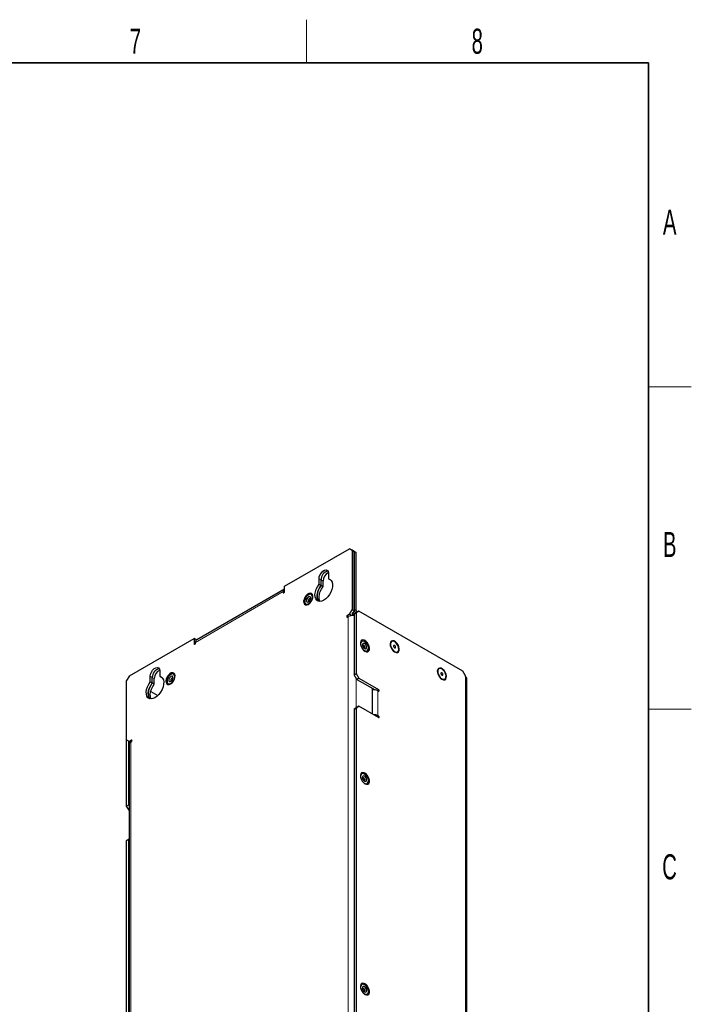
# Model space of a CAD drawing. Header units: millimetres. Extents: x 5 to 418, y 2 to 292.
# Tile 14 of 14: x 320 to 414, y 151 to 288. Entities that reach past the tile are written whole.
import ezdxf

# ---------------------------------------------------------------- set-up
doc = ezdxf.new("R2010")
doc.units = ezdxf.units.MM
doc.layers.add('SLD-0', color=7, linetype='Continuous')
doc.styles.add('SLDTEXTSTYLE0', font='TXT', dxfattribs={"width": 0.605})

msp = doc.modelspace()

# ---------------------------------------------------------------- linework, layer by layer
at = {"color": 7, "linetype": 'Continuous', "lineweight": 25}
for p, q in [((357.1932, 209.4245), (366.2442, 214.6495)), ((366.6213, 214.4317), (366.2442, 214.6495)), ((366.2442, 214.6495), (366.527, 214.4862)), ((366.527, 214.4862), (366.9042, 214.2684)), ((366.527, 214.4862), (366.8099, 214.3229)), ((366.6213, 214.4317), (366.6213, 206.1574)), ((366.9042, 214.2684), (366.6213, 214.4317)), ((367.187, 214.1051), (366.8099, 214.3229)), ((366.9042, 214.2684), (366.9042, 205.9941)), ((366.9042, 214.2684), (367.187, 214.1051)), ((366.9042, 206.2119), (366.9042, 214.2684)), ((367.187, 206.0486), (367.187, 214.1051)), ((362.0016, 209.6912), (362.0016, 210.4583)), ((362.2844, 209.528), (362.2844, 210.295)), ((363.3215, 211.2203), (363.3215, 210.4532)), ((363.3215, 210.4532), (363.6043, 210.2899)), ((363.6043, 210.2899), (363.6579, 210.279)), ((363.6942, 210.2381), (363.6043, 210.2899)), ((357.1704, 209.0287), (344.9139, 201.9531)), ((357.1932, 208.6624), (357.1932, 209.4245)), ((362.0016, 209.6912), (362.2844, 209.528)), ((362.5672, 209.3647), (362.2844, 209.528)), ((362.5672, 209.3647), (362.5672, 210.1317)), ((357.0047, 208.6624), (357.0047, 208.5535)), ((366.2442, 205.5042), (365.9614, 205.3409)), ((365.9614, 205.1232), (366.0556, 205.1776)), ((366.2442, 205.5042), (366.6213, 206.1574)), ((366.461, 205.379), (366.2442, 205.5042)), ((366.6213, 206.1574), (366.9042, 205.9941)), ((366.6496, 205.7056), (366.6496, 205.3126)), ((366.7156, 205.6675), (366.6496, 205.7056)), ((366.9042, 205.9941), (366.7156, 205.6675)), ((366.7156, 205.6675), (366.7156, 205.3097)), ((366.9044, 205.5588), (367.2815, 205.7765)), ((367.1872, 205.722), (366.9044, 205.5588)), ((366.9044, 205.5588), (366.9044, 197.0667)), ((367.5643, 205.9398), (367.1872, 205.722)), ((367.1872, 205.722), (367.1872, 197.23)), ((367.2815, 205.7765), (367.5643, 205.9398)), ((382.0836, 197.558), (367.5643, 205.9398)), ((335.5086, 196.9062), (344.5596, 202.1312)), ((344.5596, 202.1312), (344.5596, 201.3691)), ((344.8424, 201.9679), (344.5596, 202.1312)), ((344.7482, 201.478), (344.7482, 201.5868)), ((344.8424, 201.8935), (344.8424, 201.9679)), ((372.1479, 201.7025), (372.1415, 201.6988)), ((372.9681, 200.267), (372.9745, 200.2707)), ((335.5086, 196.9062), (335.1315, 196.253)), ((338.4313, 196.0844), (338.4313, 196.8515)), ((338.7142, 195.9212), (338.7142, 196.6882)), ((339.7513, 197.6135), (339.7513, 196.8464)), ((339.7513, 196.8464), (340.0341, 196.6831)), ((340.0341, 196.6831), (340.0877, 196.6722)), ((340.124, 196.6313), (340.0341, 196.6831)), ((366.9044, 197.0667), (367.1872, 197.23)), ((367.2815, 196.4135), (366.9044, 197.0667)), ((367.1872, 197.23), (367.5643, 196.5768)), ((367.5643, 196.5768), (367.2815, 196.4135)), ((367.5643, 196.5768), (370.2985, 194.9984)), ((378.7476, 197.8926), (378.7412, 197.8889)), ((382.4607, 196.9048), (382.0836, 197.558)), ((382.4607, 196.796), (382.4607, 196.9048)), ((335.1315, 195.9264), (335.1313, 195.9263)), ((335.1313, 178.7245), (335.1313, 195.9263)), ((335.1315, 187.9787), (335.1315, 196.253)), ((338.4313, 196.0844), (338.7142, 195.9212)), ((338.997, 195.7579), (338.7142, 195.9212)), ((338.997, 195.7579), (338.997, 196.5249)), ((367.2815, 196.4135), (369.8271, 194.944)), ((379.5678, 196.4571), (379.5742, 196.4608)), ((382.656, 122.4908), (382.656, 196.5238)), ((338.4996, 194.7439), (339.4949, 194.1694)), ((369.4497, 191.569), (369.4497, 195.1618)), ((370.2042, 194.8351), (370.2985, 194.7807)), ((366.9044, 192.2764), (367.2815, 192.4941)), ((367.1872, 192.4396), (366.9044, 192.2764)), ((367.5643, 192.6574), (367.1872, 192.4396)), ((367.1872, 192.4396), (367.1872, 131.4713)), ((367.2815, 192.4941), (367.5643, 192.6574)), ((370.2985, 191.079), (367.5643, 192.6574)), ((366.9044, 192.2764), (366.9044, 131.308)), ((370.2985, 191.2968), (370.2042, 191.3512)), ((335.1315, 187.9787), (335.5086, 187.761)), ((335.4142, 178.8878), (335.4142, 187.8155)), ((335.4629, 187.3255), (335.4629, 113.5102)), ((335.7915, 187.9242), (335.5086, 187.761)), ((335.5086, 187.761), (335.6972, 187.6521)), ((335.5369, 187.5195), (335.5369, 187.7446)), ((335.6972, 187.6521), (335.7915, 187.7065)), ((335.1313, 178.7245), (335.4142, 178.8878)), ((335.4629, 178.1503), (335.1313, 178.7245)), ((335.4142, 178.8878), (335.4629, 178.8035)), ((335.1313, 173.9342), (335.4629, 174.1256)), ((335.4142, 174.0975), (335.1313, 173.9342)), ((335.1313, 108.6109), (335.1313, 173.9342)), ((335.4629, 174.1256), (335.4142, 174.0975)), ((335.4142, 113.3465), (335.4142, 174.0975))]:
    msp.add_line(p, q, dxfattribs=at)
at = {"color": 7, "linetype": 'Continuous', "lineweight": 18}
for p, q in [((362.0016, 210.4583), (362.2844, 210.295)), ((362.5672, 210.1317), (362.2844, 210.295)), ((357.0047, 208.6624), (344.7482, 201.5868)), ((357.1656, 208.5695), (357.0047, 208.6624)), ((357.099, 208.4991), (357.0047, 208.5535)), ((366.9042, 206.2119), (367.187, 206.0486)), ((366.1579, 205.2275), (365.9614, 205.3409)), ((366.0556, 131.3623), (366.0556, 205.1776)), ((344.6539, 201.3147), (344.5596, 201.3691)), ((338.4313, 196.8515), (338.7142, 196.6882)), ((338.997, 196.5249), (338.7142, 196.6882)), ((367.187, 192.4396), (367.187, 196.5772)), ((382.4607, 196.796), (382.4607, 122.7629)), ((370.1003, 194.8841), (370.2985, 194.9984)), ((370.2042, 194.8351), (370.2042, 191.3512)), ((370.0156, 191.2423), (370.2042, 191.3512)), ((370.1099, 191.1879), (370.2985, 191.2968)), ((335.6972, 187.6521), (335.6972, 113.8368)), ((335.8857, 187.8698), (335.7915, 187.9242))]:
    msp.add_line(p, q, dxfattribs=at)
at = {"color": 7, "linetype": 'Continuous', "lineweight": 25, "flags": 128}
for points in [[(362.0016, 210.4583), (362.0414, 210.7419), (362.156, 211.0373), (362.3315, 211.3088), (362.5469, 211.5237), (362.7761, 211.656), (362.9915, 211.6898), (363.1671, 211.621), (363.2817, 211.458), (363.3215, 211.2203)], [(363.3215, 210.4532), (363.5429, 210.3719), (363.7163, 210.2093), (363.8323, 209.9743), (363.8845, 209.6797), (363.8701, 209.3415), (363.7898, 208.9781), (363.6481, 208.6094), (363.4527, 208.2554), (363.2142, 207.9354), (362.9456, 207.6668), (362.6615, 207.4643), (362.3774, 207.3388), (362.1088, 207.2973), (361.8703, 207.3419), (361.6749, 207.4703), (361.5332, 207.6754), (361.453, 207.9462), (361.4386, 208.2677), (361.4908, 208.6226), (361.6067, 208.9915), (361.7801, 209.3543), (362.0016, 209.6912)], [(361.948, 207.3169), (361.8161, 207.5122), (361.7358, 207.7829), (361.7214, 208.1045), (361.7736, 208.4593), (361.8896, 208.8282), (362.063, 209.191), (362.2844, 209.528)], [(362.2844, 209.528), (362.063, 209.191), (361.8896, 208.8282), (361.7736, 208.4593), (361.7214, 208.1045), (361.7358, 207.7829), (361.8161, 207.5122), (361.948, 207.3169)], [(362.1252, 207.2973), (362.0989, 207.3489), (362.0187, 207.6196), (362.0043, 207.9412), (362.0565, 208.2961), (362.1724, 208.665), (362.3458, 209.0277), (362.5672, 209.3647)], [(357.0047, 208.5535), (357.0118, 208.516), (357.0323, 208.4925), (357.0629, 208.4865), (357.099, 208.4991), (357.135, 208.5282), (357.1656, 208.5694), (357.1861, 208.6166), (357.1932, 208.6624)], [(360.2849, 206.8074), (360.4931, 206.8874), (360.7012, 207.0477), (360.8868, 207.2709), (361.0298, 207.5327), (361.1146, 207.8048), (361.132, 208.0577), (361.0802, 208.2641), (360.9647, 208.4015), (360.7982, 208.455), (360.5986, 208.4189), (360.3875, 208.2971), (360.1879, 208.1027), (360.0214, 207.8569), (359.906, 207.5862), (359.8541, 207.3201), (359.8716, 207.0872), (359.9563, 206.913), (360.0993, 206.8162), (360.2849, 206.8074)], [(360.9428, 207.3883), (361.0526, 207.6461), (361.0942, 207.8971), (361.0619, 208.1075), (360.9602, 208.2489), (360.8027, 208.3021), (360.6107, 208.2601), (360.4102, 208.1284), (360.2283, 207.9248), (360.0895, 207.6769), (360.0125, 207.4181), (360.0078, 207.1833), (360.0759, 207.0044), (360.2078, 206.9054), (360.3855, 206.8997), (360.5851, 206.9881), (360.7797, 207.1587), (360.9428, 207.3883)], [(360.7574, 207.4749), (360.8218, 207.6233), (360.8445, 207.7677), (360.8219, 207.8859), (360.7576, 207.96), (360.6613, 207.9788), (360.5476, 207.9394), (360.434, 207.8477), (360.3376, 207.7178), (360.2732, 207.5693), (360.2505, 207.425), (360.2731, 207.3068), (360.3374, 207.2327), (360.4337, 207.2139), (360.5474, 207.2533), (360.661, 207.345), (360.7574, 207.4749)], [(360.8346, 207.6745), (360.8319, 207.681), (360.7962, 207.7222), (360.7427, 207.7326), (360.6796, 207.7107), (360.6164, 207.6598), (360.5629, 207.5876), (360.5271, 207.5051), (360.5145, 207.425), (360.527, 207.3593), (360.5628, 207.3181), (360.6163, 207.3077), (360.6234, 207.3086)], [(365.9614, 205.3409), (365.9253, 205.3118), (365.8947, 205.2706), (365.8743, 205.2235), (365.8671, 205.1776), (365.8743, 205.1401), (365.8947, 205.1166), (365.9253, 205.1107), (365.9614, 205.1232)], [(344.5596, 201.3691), (344.5668, 201.3316), (344.5872, 201.3081), (344.6178, 201.3021), (344.6539, 201.3147), (344.69, 201.3438), (344.7205, 201.385), (344.741, 201.4322), (344.7482, 201.478)], [(368.2047, 200.5151), (368.4128, 200.3548), (368.621, 200.2747), (368.8066, 200.2835), (368.9496, 200.3803), (369.0343, 200.5546), (369.0518, 200.7874), (369, 201.0535), (368.8845, 201.3242), (368.718, 201.57), (368.5184, 201.7644), (368.3073, 201.8862), (368.1077, 201.9223), (367.9412, 201.8688), (367.8257, 201.7314), (367.7739, 201.5251), (367.7914, 201.2721), (367.8761, 201), (368.0191, 200.7382), (368.2047, 200.5151)], [(368.556, 201.5384), (368.3584, 201.6951), (368.1609, 201.7665), (367.99, 201.743), (367.8689, 201.6277), (367.8139, 201.4363), (367.8325, 201.1945), (367.922, 200.935), (368.0705, 200.693), (368.2579, 200.501), (368.4589, 200.385), (368.6463, 200.3606), (368.7948, 200.4312), (368.8844, 200.5872), (368.9029, 200.8076), (368.8479, 201.0625), (368.7268, 201.3176), (368.556, 201.5384)], [(368.4721, 201.3149), (368.3584, 201.4066), (368.2448, 201.4461), (368.1484, 201.4274), (368.084, 201.3533), (368.0614, 201.2351), (368.084, 201.0908), (368.1484, 200.9424), (368.2448, 200.8124), (368.3584, 200.7207), (368.4721, 200.6812), (368.5684, 200.6999), (368.6328, 200.774), (368.6554, 200.8922), (368.6328, 201.0365), (368.5684, 201.1849), (368.4721, 201.3149)], [(368.2264, 201.178), (368.1633, 201.1999), (368.1098, 201.1895), (368.074, 201.1484), (368.0713, 201.1419)], [(368.2825, 200.7759), (368.2896, 200.775), (368.3431, 200.7854), (368.3789, 200.8266), (368.3914, 200.8922), (368.3789, 200.9724), (368.3431, 201.0548), (368.2896, 201.127), (368.2264, 201.178)], [(372.353, 200.4066), (372.5612, 200.2463), (372.7694, 200.1662), (372.955, 200.1751), (373.0979, 200.2718), (373.1827, 200.4461), (373.2001, 200.6789), (373.1483, 200.9451), (373.0329, 201.2157), (372.8663, 201.4616), (372.6667, 201.6559), (372.4557, 201.7778), (372.2561, 201.8139), (372.0895, 201.7603), (371.9741, 201.6229), (371.9223, 201.4166), (371.9397, 201.1636), (372.0245, 200.8915), (372.1674, 200.6297), (372.353, 200.4066)], [(372.1415, 201.6988), (372.1369, 201.6961), (372.0223, 201.5688), (371.972, 201.3707), (371.9919, 201.1259), (372.0797, 200.8639), (372.2249, 200.6162), (372.4098, 200.4127), (372.6122, 200.278), (372.8077, 200.2284), (372.9681, 200.267)], [(373.1441, 200.5988), (373.1241, 200.8436), (373.0363, 201.1056), (372.8911, 201.3533), (372.7062, 201.5568), (372.5038, 201.6915), (372.3083, 201.7412), (372.1433, 201.6998), (372.0287, 201.5725), (371.9784, 201.3744), (371.9983, 201.1296), (372.0861, 200.8676), (372.2313, 200.6199), (372.4162, 200.4164), (372.6186, 200.2817), (372.8141, 200.232), (372.9791, 200.2734), (373.0937, 200.4008), (373.1441, 200.5988)], [(372.7016, 200.886), (372.6974, 200.952), (372.6724, 201.0232), (372.6306, 201.0889), (372.5781, 201.139), (372.5231, 201.1659), (372.4739, 201.1655), (372.438, 201.1378), (372.4208, 201.0872), (372.425, 201.0212), (372.45, 200.95), (372.4919, 200.8843), (372.5443, 200.8342), (372.5993, 200.8073), (372.6485, 200.8077), (372.6845, 200.8354), (372.7016, 200.886)], [(338.4313, 196.8515), (338.4711, 197.1351), (338.5857, 197.4305), (338.7613, 197.702), (338.9767, 197.9169), (339.2059, 198.0492), (339.4213, 198.083), (339.5969, 198.0142), (339.7115, 197.8512), (339.7513, 197.6135)], [(378.9527, 196.5967), (379.1609, 196.4364), (379.369, 196.3563), (379.5546, 196.3652), (379.6976, 196.4619), (379.7824, 196.6362), (379.7998, 196.869), (379.748, 197.1352), (379.6326, 197.4058), (379.466, 197.6517), (379.2664, 197.846), (379.0553, 197.9679), (378.8557, 198.004), (378.6892, 197.9504), (378.5738, 197.813), (378.5219, 197.6067), (378.5394, 197.3537), (378.6242, 197.0816), (378.7671, 196.8198), (378.9527, 196.5967)], [(378.5886, 197.6445), (378.5824, 197.4138), (378.646, 197.1544), (378.7716, 196.8978), (378.9443, 196.6748), (379.143, 196.5123), (379.3439, 196.43), (379.5228, 196.4377), (379.6579, 196.5346), (379.7332, 196.7089), (379.7394, 196.9396), (379.6758, 197.199), (379.5501, 197.4556), (379.3775, 197.6786), (379.1787, 197.8411), (378.9778, 197.9234), (378.799, 197.9157), (378.6638, 197.8188), (378.5886, 197.6445)], [(339.7513, 196.8464), (339.9727, 196.7651), (340.1461, 196.6025), (340.262, 196.3675), (340.3142, 196.0729), (340.2998, 195.7347), (340.2196, 195.3713), (340.0779, 195.0026), (339.8825, 194.6486), (339.644, 194.3286), (339.3754, 194.06), (339.0913, 193.8575), (338.8072, 193.732), (338.5386, 193.6905), (338.3001, 193.7351), (338.1047, 193.8635), (337.963, 194.0686), (337.8828, 194.3394), (337.8684, 194.6609), (337.9206, 195.0158), (338.0365, 195.3847), (338.2099, 195.7475), (338.4313, 196.0844)], [(341.0516, 195.7042), (341.2598, 195.7843), (341.4679, 195.9446), (341.6535, 196.1677), (341.7965, 196.4295), (341.8813, 196.7017), (341.8987, 196.9546), (341.8469, 197.1609), (341.7314, 197.2983), (341.5649, 197.3519), (341.3653, 197.3158), (341.1542, 197.1939), (340.9546, 196.9996), (340.7881, 196.7537), (340.6726, 196.4831), (340.6208, 196.2169), (340.6383, 195.9841), (340.723, 195.8099), (340.866, 195.7131), (341.0516, 195.7042)], [(341.7095, 196.2852), (341.8193, 196.5429), (341.8609, 196.7939), (341.8286, 197.0044), (341.7268, 197.1457), (341.5694, 197.199), (341.3774, 197.1569), (341.1769, 197.0252), (340.995, 196.8216), (340.8562, 196.5737), (340.7792, 196.3149), (340.7745, 196.0802), (340.8426, 195.9013), (340.9745, 195.8023), (341.1522, 195.7966), (341.3518, 195.885), (341.5464, 196.0555), (341.7095, 196.2852)], [(341.5241, 196.3718), (341.5885, 196.5202), (341.6112, 196.6645), (341.5886, 196.7827), (341.5243, 196.8569), (341.428, 196.8757), (341.3143, 196.8362), (341.2006, 196.7445), (341.1043, 196.6146), (341.0399, 196.4662), (341.0172, 196.3219), (341.0398, 196.2037), (341.1041, 196.1295), (341.2004, 196.1107), (341.3141, 196.1502), (341.4277, 196.2419), (341.5241, 196.3718)], [(341.6013, 196.5714), (341.5986, 196.5779), (341.5629, 196.619), (341.5094, 196.6295), (341.4463, 196.6076), (341.3831, 196.5566), (341.3296, 196.4844), (341.2938, 196.402), (341.2812, 196.3218), (341.2937, 196.2561), (341.3295, 196.2149), (341.383, 196.2045), (341.3901, 196.2054)], [(378.576, 197.4101), (378.6396, 197.1507), (378.7652, 196.8941), (378.9379, 196.6711), (379.1366, 196.5086), (379.3375, 196.4263), (379.5164, 196.434), (379.5678, 196.4571)], [(379.0238, 197.296), (379.0209, 197.2341), (379.0393, 197.1634), (379.0763, 197.0947), (379.1261, 197.0385), (379.1812, 197.0034), (379.2332, 196.9946), (379.2742, 197.0136), (379.2979, 197.0574), (379.3008, 197.1193), (379.2824, 197.19), (379.2455, 197.2587), (379.1957, 197.3149), (379.1406, 197.35), (379.0886, 197.3588), (379.0476, 197.3398), (379.0238, 197.296)], [(338.3777, 193.7101), (338.2458, 193.9054), (338.1656, 194.1761), (338.1512, 194.4977), (338.2034, 194.8525), (338.3194, 195.2214), (338.4928, 195.5842), (338.7142, 195.9212)], [(338.7142, 195.9212), (338.4928, 195.5842), (338.3194, 195.2214), (338.2034, 194.8525), (338.1512, 194.4977), (338.1656, 194.1761), (338.2458, 193.9054), (338.3777, 193.7101)], [(338.555, 193.6905), (338.5287, 193.7421), (338.4485, 194.0128), (338.434, 194.3344), (338.4862, 194.6893), (338.6022, 195.0581), (338.7756, 195.4209), (338.997, 195.7579)], [(370.2985, 194.7807), (370.3345, 194.7681), (370.3651, 194.7741), (370.3856, 194.7976), (370.3927, 194.8351), (370.3856, 194.8809), (370.3651, 194.9281), (370.3345, 194.9693), (370.2985, 194.9984)], [(338.5874, 193.6917), (338.5457, 193.7259), (338.531, 193.7372)], [(370.2985, 191.079), (370.3345, 191.0665), (370.3651, 191.0724), (370.3856, 191.096), (370.3927, 191.1335), (370.3856, 191.1793), (370.3651, 191.2264), (370.3345, 191.2677), (370.2985, 191.2968)], [(335.5369, 187.5963), (335.4938, 187.6849), (335.4537, 187.7927)], [(335.7915, 187.7065), (335.8275, 187.7356), (335.8581, 187.7769), (335.8786, 187.824), (335.8857, 187.8698), (335.8786, 187.9073), (335.8581, 187.9308), (335.8275, 187.9368), (335.7915, 187.9242)], [(368.2047, 182.0068), (368.4128, 181.8465), (368.621, 181.7664), (368.8066, 181.7753), (368.9496, 181.8721), (369.0343, 182.0463), (369.0518, 182.2791), (369, 182.5453), (368.8845, 182.816), (368.718, 183.0618), (368.5184, 183.2562), (368.3073, 183.378), (368.1077, 183.4141), (367.9412, 183.3605), (367.8257, 183.2232), (367.7739, 183.0168), (367.7914, 182.7639), (367.8761, 182.4918), (368.0191, 182.2299), (368.2047, 182.0068)], [(368.556, 183.0302), (368.3584, 183.1869), (368.1609, 183.2583), (367.99, 183.2347), (367.8689, 183.1195), (367.8139, 182.928), (367.8325, 182.6862), (367.922, 182.4268), (368.0705, 182.1847), (368.2579, 181.9927), (368.4589, 181.8767), (368.6463, 181.8524), (368.7948, 181.923), (368.8844, 182.079), (368.9029, 182.2993), (368.8479, 182.5543), (368.7268, 182.8094), (368.556, 183.0302)], [(368.4721, 182.8066), (368.3584, 182.8984), (368.2448, 182.9379), (368.1484, 182.9191), (368.084, 182.845), (368.0614, 182.7269), (368.084, 182.5826), (368.1484, 182.4341), (368.2448, 182.3042), (368.3584, 182.2125), (368.4721, 182.173), (368.5684, 182.1917), (368.6328, 182.2658), (368.6554, 182.384), (368.6328, 182.5283), (368.5684, 182.6767), (368.4721, 182.8066)], [(368.2264, 182.6697), (368.1633, 182.6917), (368.1098, 182.6813), (368.074, 182.6401), (368.0713, 182.6336)], [(368.2825, 182.2677), (368.2896, 182.2667), (368.3431, 182.2771), (368.3789, 182.3183), (368.3914, 182.384), (368.3789, 182.4641), (368.3431, 182.5466), (368.2896, 182.6188), (368.2264, 182.6697)], [(368.2047, 152.6113), (368.4128, 152.451), (368.621, 152.371), (368.8066, 152.3798), (368.9496, 152.4766), (369.0343, 152.6508), (369.0518, 152.8837), (369, 153.1498), (368.8845, 153.4205), (368.718, 153.6663), (368.5184, 153.8607), (368.3073, 153.9825), (368.1077, 154.0186), (367.9412, 153.9651), (367.8257, 153.8277), (367.7739, 153.6213), (367.7914, 153.3684), (367.8761, 153.0963), (368.0191, 152.8345), (368.2047, 152.6113)], [(368.1609, 152.6852), (368.3584, 152.5285), (368.556, 152.4571), (368.7268, 152.4806), (368.8479, 152.5959), (368.9029, 152.7873), (368.8844, 153.0291), (368.7948, 153.2886), (368.6463, 153.5306), (368.4589, 153.7226), (368.2579, 153.8387), (368.0705, 153.863), (367.922, 153.7924), (367.8325, 153.6364), (367.8139, 153.416), (367.8689, 153.1611), (367.99, 152.906), (368.1609, 152.6852)], [(368.2448, 152.9087), (368.3584, 152.817), (368.4721, 152.7775), (368.5684, 152.7962), (368.6328, 152.8703), (368.6554, 152.9885), (368.6328, 153.1328), (368.5684, 153.2812), (368.4721, 153.4112), (368.3584, 153.5029), (368.2448, 153.5424), (368.1484, 153.5237), (368.084, 153.4496), (368.0614, 153.3314), (368.084, 153.1871), (368.1484, 153.0387), (368.2448, 152.9087)], [(368.2825, 152.8722), (368.2896, 152.8713), (368.3431, 152.8817), (368.3789, 152.9228), (368.3914, 152.9885), (368.3789, 153.0687), (368.3431, 153.1511), (368.2896, 153.2233), (368.2264, 153.2743), (368.1633, 153.2962), (368.1098, 153.2858), (368.074, 153.2446), (368.0713, 153.2381)]]:
    msp.add_lwpolyline(points, dxfattribs=at)
at = {"color": 7, "linetype": 'Continuous', "lineweight": 25}
for centre, radius, start, end in [((363.5076, 210.3321), 1.2238, 102.266445, 181.736147), ((363.9437, 210.0936), 1.377, 117.140916, 178.414035), ((357.3875, 208.7075), 0.3855, 120.261904, 186.718732), ((367.9117, 206.2561), 1.0085, 182.511054, 215.701571), ((366.6231, 204.0782), 1.2372, 76.85862, 117.299322), ((367.5989, 206.068), 0.4123, 182.695934, 223.135389), ((345.1169, 201.6406), 0.3727, 123.012951, 188.299107), ((339.9374, 196.7253), 1.2238, 102.266534, 181.736059), ((340.3735, 196.4868), 1.377, 117.140935, 178.413705), ((379.0143, 197.5268), 0.4536, 127.024023, 194.910304), ((382.3223, 196.4906), 0.3353, 5.695129, 65.626214), ((369.7302, 193.917), 1.0333, 62.697203, 105.751352), ((369.7387, 190.4564), 1.0086, 62.515221, 95.703926), ((335.8632, 187.2856), 0.4024, 114.374851, 174.304967)]:
    msp.add_arc(centre, radius, start, end, dxfattribs=at)
at = {"layer": 'SLD-0', "lineweight": 18}
for p, q in [((360.25, 282.5), (360.25, 288.5)), ((408, 237.25), (414, 237.25)), ((408, 192.25), (414, 192.25))]:
    msp.add_line(p, q, dxfattribs=at)
at = {"layer": 'SLD-0', "lineweight": 35}
for p, q in [((408, 282.5), (26, 282.5)), ((408, 12), (408, 282.5))]:
    msp.add_line(p, q, dxfattribs=at)

# ---------------------------------------------------------------- texts
at = {"layer": 'SLD-0', "char_height": 3.5, "attachment_point": 2, "style": 'SLDTEXTSTYLE0'}
for s, insert in [('8', (384.1027, 287.243)), ('7', (336.3527, 287.243)), ('A', (410.9816, 262.0011)), ('B', (410.9816, 217.0011)), ('C', (410.9597, 172.0011))]:
    msp.add_mtext(s, dxfattribs=dict(at, insert=insert))

doc.saveas('drawing.dxf')
